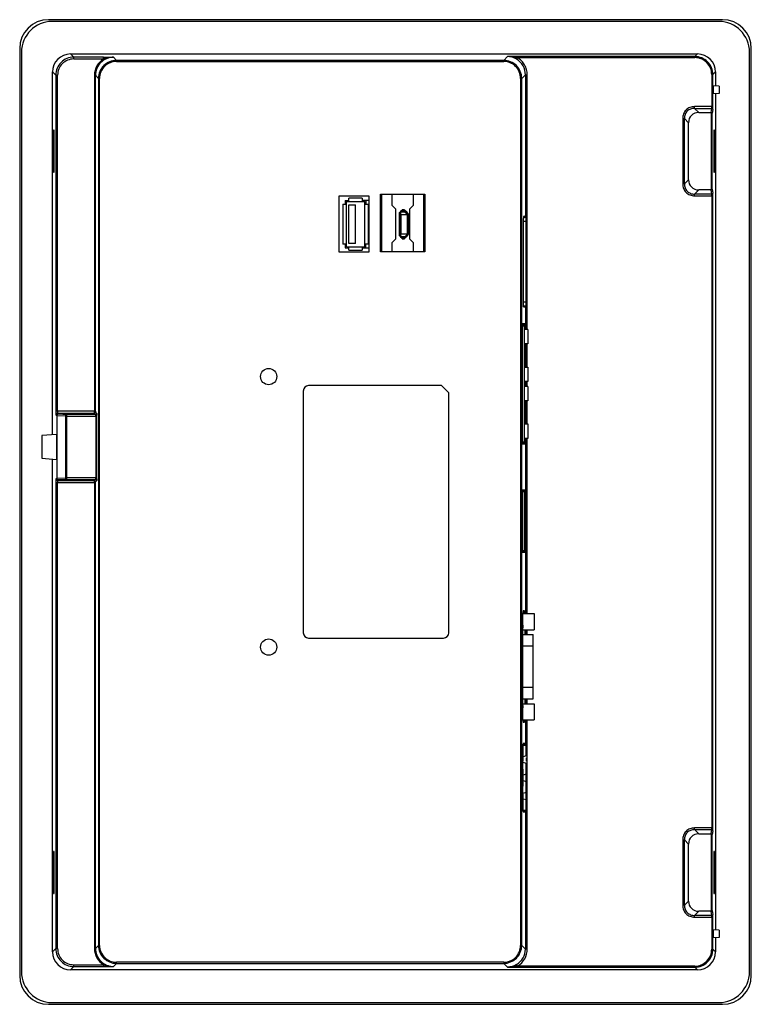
# Model space of a CAD drawing. Header units: millimetres. Extents: x 30 to 233, y 45 to 318.
import ezdxf

# ---------------------------------------------------------------- set-up
doc = ezdxf.new("R2010")
doc.units = ezdxf.units.MM
doc.header["$LTSCALE"] = 23.553438
doc.layers.get('0').update_dxf_attribs({"linetype": 'CONTINUOUS'})

msp = doc.modelspace()

# ---------------------------------------------------------------- linework, layer by layer
at = {"color": 7, "linetype": 'Continuous'}
for p, q in [((224.78, 317.61), (37.78, 317.61)), ((223.78, 317.11), (38.78, 317.11)), ((29.78, 309.61), (29.78, 52.61)), ((30.28, 308.61), (30.28, 53.61)), ((232.28, 53.61), (232.28, 308.61)), ((232.78, 52.61), (232.78, 309.61)), ((43.9, 308.11), (44.79, 307.21)), ((43.9, 308.11), (217.83, 308.11)), ((44.79, 306.71), (44.79, 307.21)), ((53.05, 307.21), (44.79, 307.21)), ((44.79, 306.71), (53.05, 306.71)), ((53.05, 306.71), (53.05, 307.21)), ((55.8, 307.18), (56.65, 306.33)), ((56.65, 306.03), (56.65, 306.33)), ((164.08, 306.33), (56.65, 306.33)), ((56.65, 306.03), (164.08, 306.03)), ((164.08, 306.33), (165.14, 307.39)), ((164.08, 306.33), (164.08, 306.03)), ((217.11, 307.39), (165.14, 307.39)), ((167.9, 307.09), (167.65, 306.66)), ((167.9, 307.09), (217.11, 307.09)), ((217.11, 307.39), (217.83, 308.11)), ((217.11, 307.39), (217.11, 307.09)), ((38.9, 202.54), (38.9, 303.11)), ((39.79, 302.22), (38.9, 303.11)), ((222.82, 303.11), (222.11, 302.39)), ((222.82, 303.11), (222.82, 299.2)), ((39.79, 302.22), (39.79, 209.02)), ((39.79, 302.22), (40.29, 302.22)), ((40.29, 209.02), (40.29, 302.22)), ((50.5, 302.19), (50.5, 209.02)), ((50.5, 302.19), (50.8, 302.19)), ((50.8, 209.02), (50.8, 302.19)), ((51.65, 301.34), (50.8, 302.19)), ((51.65, 301.34), (51.65, 60.95)), ((51.65, 301.34), (51.95, 301.34)), ((51.95, 60.95), (51.95, 301.34)), ((168.78, 301.34), (168.78, 60.96)), ((168.78, 301.34), (169.08, 301.34)), ((170.1, 302.36), (169.08, 301.34)), ((169.08, 60.95), (169.08, 301.34)), ((170.1, 302.36), (170.1, 262.76)), ((170.1, 302.36), (170.6, 302.36)), ((170.6, 231.7), (170.6, 302.36)), ((221.81, 302.39), (221.81, 293.5)), ((221.81, 302.39), (222.11, 302.39)), ((222.11, 293.49), (222.11, 302.39)), ((222.19, 299.23), (222.19, 297.06)), ((223.86, 299.15), (222.19, 299.23)), ((223.86, 299.15), (223.86, 297.15)), ((223.86, 297.15), (222.19, 297.06)), ((222.82, 297.09), (222.82, 65.2)), ((217.03, 293.03), (217.03, 293.5)), ((222.11, 293.5), (217.03, 293.5)), ((217.03, 293.03), (221.78, 293.03)), ((217.03, 293.03), (218.19, 291.87)), ((221.65, 291.87), (221.78, 293.03)), ((222.08, 292.74), (221.95, 291.66)), ((213.74, 290.21), (213.74, 272.08)), ((213.74, 290.21), (214.21, 290.21)), ((214.21, 272.08), (214.21, 290.21)), ((215.37, 289.05), (214.21, 290.21)), ((218.19, 291.87), (221.65, 291.87)), ((221.65, 291.87), (221.65, 270.42)), ((221.95, 270.63), (221.95, 291.66)), ((39.19, 286.96), (39.19, 275.33)), ((39.38, 286.89), (39.19, 286.96)), ((39.38, 286.96), (39.19, 286.96)), ((39.38, 275.33), (39.38, 286.96)), ((215.37, 273.24), (215.37, 289.05)), ((222.54, 286.96), (222.35, 286.89)), ((222.35, 286.96), (222.35, 275.33)), ((222.54, 286.96), (222.35, 286.96)), ((222.54, 275.33), (222.54, 286.96)), ((39.19, 275.33), (39.38, 275.4)), ((39.19, 275.33), (39.38, 275.33)), ((214.21, 272.08), (215.37, 273.24)), ((222.35, 275.4), (222.54, 275.33)), ((222.35, 275.33), (222.54, 275.33)), ((214.21, 272.08), (213.74, 272.08)), ((218.19, 270.42), (217.03, 269.26)), ((221.65, 270.42), (218.19, 270.42)), ((221.78, 269.26), (221.65, 270.42)), ((221.95, 270.63), (222.08, 269.55)), ((118.36, 268.7), (118.36, 253.2)), ((126.76, 268.7), (118.36, 268.7)), ((121.12, 267.16), (121.12, 268.16)), ((124.84, 268.16), (121.12, 268.16)), ((124.84, 268.16), (124.84, 267.16)), ((126.76, 253.2), (126.76, 268.7)), ((129.92, 269.24), (142.2, 269.25)), ((129.92, 253.23), (129.92, 269.24)), ((130.26, 253.21), (130.26, 269.25)), ((133.06, 269.25), (133.06, 266.15)), ((139.06, 266.15), (139.06, 269.25)), ((141.86, 269.25), (141.86, 253.21)), ((142.2, 269.25), (142.2, 253.23)), ((217.03, 268.79), (217.03, 269.26)), ((221.78, 269.26), (217.03, 269.26)), ((217.03, 268.79), (222.11, 268.79)), ((221.81, 268.79), (221.81, 93.5)), ((222.11, 93.49), (222.11, 268.79)), ((119.43, 266.46), (119.43, 255.36)), ((119.43, 266.46), (120.42, 266.46)), ((120.12, 267.46), (120.12, 266.46)), ((120.12, 267.46), (121.12, 267.46)), ((120.42, 254.66), (120.42, 267.16)), ((120.42, 267.16), (125.54, 267.16)), ((121.1, 255.51), (121.1, 266.31)), ((121.1, 266.31), (122.98, 266.31)), ((122.98, 255.51), (122.98, 266.31)), ((126.67, 267.46), (124.84, 267.46)), ((125.54, 254.66), (125.54, 267.16)), ((125.54, 266.46), (126.53, 266.46)), ((125.84, 267.46), (125.84, 266.46)), ((126.53, 255.36), (126.53, 266.46)), ((126.67, 267.46), (126.67, 266.38)), ((126.67, 266.38), (126.76, 266.38)), ((126.67, 256.58), (126.67, 265.23)), ((126.76, 265.23), (126.67, 265.23)), ((134.06, 265.15), (133.06, 266.15)), ((134.06, 265.15), (134.06, 256.75)), ((135.94, 264.36), (135.94, 264.88)), ((136.58, 264.88), (135.94, 264.88)), ((136.58, 264.88), (136.58, 264.36)), ((139.06, 266.15), (138.06, 265.15)), ((138.06, 256.75), (138.06, 265.15)), ((135.06, 264.11), (135.06, 257.71)), ((135.06, 264.11), (135.58, 264.11)), ((135.31, 257.71), (135.31, 264.11)), ((135.58, 257.71), (135.58, 264.11)), ((135.63, 258.18), (135.63, 263.63)), ((135.63, 263.63), (137.38, 263.63)), ((135.83, 264.66), (135.94, 264.66)), ((135.83, 264.36), (136.58, 264.36)), ((135.94, 264.63), (136.58, 264.63)), ((136.75, 264.28), (137.36, 263.68)), ((137.57, 263.89), (136.97, 264.5)), ((137.38, 258.18), (137.38, 263.63)), ((137.43, 263.5), (137.43, 258.31)), ((137.43, 263.5), (137.96, 263.5)), ((137.71, 263.5), (137.71, 258.31)), ((137.96, 258.31), (137.96, 263.5)), ((170.28, 262.76), (169.57, 262.76)), ((169.57, 238.62), (169.57, 262.47)), ((169.9, 263.09), (169.6, 263.08)), ((170.28, 238.26), (170.28, 262.76)), ((169.57, 261.76), (170.28, 261.76)), ((133.06, 255.75), (134.06, 256.75)), ((135.58, 257.71), (135.06, 257.71)), ((137.38, 258.18), (135.63, 258.18)), ((135.83, 257.46), (136.58, 257.46)), ((135.94, 257.16), (135.83, 257.16)), ((135.94, 256.88), (135.94, 257.46)), ((136.58, 257.11), (135.94, 257.11)), ((135.94, 256.88), (136.58, 256.88)), ((136.58, 257.46), (136.58, 256.88)), ((137.36, 258.13), (136.75, 257.53)), ((136.97, 257.32), (137.57, 257.92)), ((137.96, 258.31), (137.43, 258.31)), ((138.06, 256.75), (139.06, 255.75)), ((120.42, 255.36), (119.43, 255.36)), ((120.12, 255.36), (120.12, 254.36)), ((120.12, 254.36), (121.12, 254.36)), ((120.42, 254.66), (125.54, 254.66)), ((122.98, 255.51), (121.1, 255.51)), ((121.12, 253.66), (121.12, 254.66)), ((124.84, 254.66), (124.84, 253.66)), ((124.84, 254.36), (126.67, 254.36)), ((126.53, 255.36), (125.54, 255.36)), ((125.84, 254.36), (125.84, 255.36)), ((126.67, 256.58), (126.76, 256.58)), ((126.67, 255.43), (126.67, 254.36)), ((126.76, 255.43), (126.67, 255.43)), ((133.06, 255.75), (133.06, 253.21)), ((139.06, 253.21), (139.06, 255.75)), ((118.36, 253.2), (126.76, 253.2)), ((121.12, 253.66), (124.84, 253.66)), ((170.28, 239.26), (169.57, 239.26)), ((169.6, 238.26), (170.28, 238.26)), ((169.6, 238.01), (169.9, 238)), ((170.1, 238.26), (170.1, 231.7)), ((169.31, 200.2), (169.31, 233.1)), ((169.31, 232.71), (169.78, 232.71)), ((169.94, 233.3), (169.32, 233.3)), ((169.32, 233.1), (169.95, 233.1)), ((169.78, 232.71), (169.78, 200.5)), ((169.95, 233.1), (169.95, 231.7)), ((170.75, 231.7), (169.78, 231.7)), ((170.75, 231.7), (170.75, 227.71)), ((170.75, 227.71), (169.78, 227.71)), ((169.95, 227.71), (169.95, 221.26)), ((170.1, 227.71), (170.1, 221.26)), ((170.6, 221.26), (170.6, 227.71)), ((169.78, 221.26), (170.75, 221.26)), ((170.75, 221.26), (170.75, 217.27)), ((146.86, 216.15), (109.96, 216.15)), ((146.86, 216.15), (148.86, 214.15)), ((170.75, 217.27), (169.78, 217.27)), ((170.75, 215.95), (169.78, 215.95)), ((169.95, 217.27), (169.95, 215.95)), ((170.1, 217.27), (170.1, 215.95)), ((170.6, 215.95), (170.6, 217.27)), ((170.75, 215.95), (170.75, 211.96)), ((108.46, 214.65), (108.46, 147.65)), ((148.86, 147.65), (148.86, 214.15)), ((170.75, 211.96), (169.78, 211.96)), ((169.95, 211.96), (169.95, 205.51)), ((170.1, 211.96), (170.1, 205.51)), ((170.6, 205.51), (170.6, 211.96)), ((50.8, 209.02), (39.79, 209.02)), ((40.05, 207.8), (39.84, 208.02)), ((40.05, 207.8), (40.05, 190.49)), ((40.05, 207.8), (40.14, 207.8)), ((40.14, 190.49), (40.14, 207.8)), ((42.45, 207.67), (40.14, 207.8)), ((40.33, 208.52), (40.55, 208.3)), ((40.33, 208.52), (50.51, 208.52)), ((40.55, 208.3), (42.85, 208.17)), ((42.45, 207.67), (42.45, 190.62)), ((42.45, 207.67), (50.9, 207.67)), ((42.85, 190.12), (42.85, 208.17)), ((50.86, 208.17), (42.85, 208.17)), ((50.86, 208.17), (50.51, 208.52)), ((50.81, 208.82), (51.19, 208.43)), ((50.9, 207.67), (50.9, 190.62)), ((51.19, 189.86), (51.19, 208.43)), ((169.78, 205.51), (170.75, 205.51)), ((170.75, 205.51), (170.75, 201.52)), ((40, 202.64), (35.9, 202.28)), ((35.9, 202.28), (35.9, 196.01)), ((40, 202.64), (40, 195.65)), ((169.78, 200.5), (169.31, 200.5)), ((169.32, 200.2), (169.95, 200.2)), ((169.32, 200), (169.94, 200)), ((170.75, 201.52), (169.78, 201.52)), ((169.95, 201.52), (169.95, 200.2)), ((170.1, 201.52), (170.1, 152.95)), ((170.6, 152.95), (170.6, 201.52)), ((35.9, 196.01), (40, 195.65)), ((38.9, 59.18), (38.9, 195.75)), ((39.79, 189.27), (39.79, 60.07)), ((39.79, 189.27), (50.8, 189.27)), ((39.84, 190.27), (40.05, 190.49)), ((40.14, 190.49), (40.05, 190.49)), ((40.14, 190.49), (42.45, 190.62)), ((40.29, 60.07), (40.29, 189.27)), ((40.55, 189.99), (40.33, 189.77)), ((50.51, 189.77), (40.33, 189.77)), ((42.85, 190.12), (40.55, 189.99)), ((50.9, 190.62), (42.45, 190.62)), ((42.85, 190.12), (50.86, 190.12)), ((50.5, 189.27), (50.5, 60.1)), ((50.51, 189.77), (50.86, 190.12)), ((50.8, 60.1), (50.8, 189.27)), ((51.19, 189.86), (50.81, 189.47)), ((169.94, 187.2), (169.32, 187.2)), ((169.32, 187), (169.95, 187)), ((169.32, 170.2), (169.32, 187)), ((169.32, 186.76), (169.78, 186.76)), ((169.78, 186.76), (169.78, 170.38)), ((169.95, 187), (169.95, 170.2)), ((169.78, 170.38), (169.32, 170.38)), ((169.95, 170.2), (169.32, 170.2)), ((169.32, 170), (169.94, 170)), ((169.42, 153), (169.85, 153)), ((169.42, 150.39), (169.42, 153)), ((169.42, 152.95), (172.53, 152.95)), ((169.82, 153.7), (169.46, 153.7)), ((172.53, 152.95), (172.53, 148.45)), ((169.36, 127.5), (169.36, 149)), ((169.36, 148.45), (172.53, 148.45)), ((169.39, 149.7), (169.39, 149.7)), ((169.91, 148.45), (169.91, 147.1)), ((170.1, 148.45), (170.1, 147.1)), ((170.6, 147.1), (170.6, 148.45)), ((109.96, 146.15), (147.36, 146.15)), ((169.36, 147.1), (172.28, 147.1)), ((172.28, 129.31), (172.28, 147.1)), ((169.36, 143.98), (172.28, 143.98)), ((172.28, 132.43), (169.36, 132.43)), ((169.36, 129.31), (172.28, 129.31)), ((169.91, 129.31), (169.91, 127.96)), ((170.1, 129.31), (170.1, 127.96)), ((170.6, 127.96), (170.6, 129.31)), ((169.36, 127.96), (172.53, 127.96)), ((169.39, 126.8), (169.39, 126.8)), ((169.42, 123.5), (169.42, 126.1)), ((172.53, 127.96), (172.53, 123.46)), ((169.42, 123.46), (172.53, 123.46)), ((170.1, 123.46), (170.1, 116.43)), ((170.6, 59.93), (170.6, 123.46)), ((169.46, 122.8), (169.82, 122.8)), ((169.52, 116.75), (169.95, 116.75)), ((169.52, 112.45), (169.52, 116.75)), ((169.52, 116.43), (170.28, 116.43)), ((169.94, 116.95), (169.53, 116.95)), ((169.95, 116.75), (169.95, 116.43)), ((170.28, 113.46), (170.28, 116.43)), ((169.42, 109.85), (169.42, 112.05)), ((169.51, 112.25), (169.43, 112.25)), ((170.28, 113.46), (169.52, 113.25)), ((170.28, 112.95), (170.28, 112.02)), ((169.42, 111.76), (170.28, 111.51)), ((169.43, 109.65), (169.51, 109.65)), ((169.52, 105.45), (169.52, 109.45)), ((170.28, 98.39), (170.28, 111.51)), ((170.28, 108.38), (169.52, 108.17)), ((169.52, 106.65), (170.28, 106.43)), ((169.42, 102.85), (169.42, 105.05)), ((169.51, 105.25), (169.43, 105.25)), ((170.28, 103.3), (169.4, 103.05)), ((169.43, 102.65), (169.51, 102.65)), ((169.52, 98.15), (169.52, 102.45)), ((169.52, 101.57), (170.28, 101.35)), ((170.28, 98.39), (169.52, 98.39)), ((169.95, 98.39), (169.95, 98.15)), ((170.1, 98.39), (170.1, 59.93)), ((169.52, 98.15), (169.95, 98.15)), ((169.53, 97.95), (169.94, 97.95)), ((222.11, 93.5), (217.03, 93.5)), ((217.03, 93.03), (217.03, 93.5)), ((217.03, 93.03), (221.78, 93.03)), ((217.03, 93.03), (218.19, 91.87)), ((221.65, 91.87), (221.78, 93.03)), ((213.74, 90.21), (214.21, 90.21)), ((213.74, 90.21), (213.74, 72.08)), ((215.37, 89.05), (214.21, 90.21)), ((214.21, 72.08), (214.21, 90.21)), ((218.19, 91.87), (221.65, 91.87)), ((221.65, 91.87), (221.65, 70.42)), ((222.08, 92.74), (221.95, 91.66)), ((221.95, 70.63), (221.95, 91.66)), ((215.37, 73.24), (215.37, 89.05)), ((39.38, 86.89), (39.19, 86.96)), ((39.19, 86.96), (39.19, 75.33)), ((39.38, 86.96), (39.19, 86.96)), ((39.38, 75.33), (39.38, 86.96)), ((222.54, 86.96), (222.35, 86.96)), ((222.35, 86.96), (222.35, 75.33)), ((222.35, 86.89), (222.54, 86.96)), ((222.54, 75.33), (222.54, 86.96)), ((39.38, 75.4), (39.19, 75.33)), ((39.19, 75.33), (39.38, 75.33)), ((222.35, 75.4), (222.54, 75.33)), ((222.35, 75.33), (222.54, 75.33)), ((214.21, 72.08), (213.74, 72.08)), ((214.21, 72.08), (215.37, 73.24)), ((218.19, 70.42), (217.03, 69.26)), ((221.78, 69.26), (217.03, 69.26)), ((217.03, 68.79), (217.03, 69.26)), ((217.03, 68.79), (222.11, 68.79)), ((221.65, 70.42), (218.19, 70.42)), ((221.78, 69.26), (221.65, 70.42)), ((221.81, 68.79), (221.81, 59.9)), ((221.95, 70.63), (222.08, 69.55)), ((222.11, 59.9), (222.11, 68.79)), ((223.86, 65.15), (222.19, 65.23)), ((222.19, 65.23), (222.19, 63.06)), ((223.86, 63.15), (222.19, 63.06)), ((222.82, 63.09), (222.82, 59.18)), ((223.86, 65.15), (223.86, 63.15)), ((38.91, 59.18), (39.79, 60.07)), ((40.29, 60.07), (39.79, 60.07)), ((50.8, 60.1), (50.5, 60.1)), ((50.8, 60.1), (51.65, 60.95)), ((51.95, 60.95), (51.65, 60.95)), ((169.08, 60.95), (168.78, 60.95)), ((169.08, 60.95), (170.1, 59.93)), ((170.6, 59.93), (170.1, 59.93)), ((222.11, 59.9), (221.81, 59.9)), ((222.11, 59.9), (222.82, 59.18)), ((44.79, 55.08), (43.9, 54.18)), ((44.79, 55.58), (53.05, 55.58)), ((44.79, 55.08), (44.79, 55.58)), ((44.79, 55.08), (53.05, 55.08)), ((53.05, 55.58), (53.05, 55.08)), ((56.65, 55.96), (55.8, 55.11)), ((164.08, 56.26), (56.65, 56.26)), ((56.65, 55.96), (56.65, 56.26)), ((56.65, 55.96), (164.08, 55.96)), ((164.08, 56.26), (164.08, 55.96)), ((165.14, 54.9), (164.08, 55.96)), ((165.14, 54.9), (217.11, 54.9)), ((167.65, 55.63), (167.63, 55.62)), ((167.9, 55.2), (167.65, 55.63)), ((217.11, 55.2), (167.9, 55.2)), ((217.11, 55.2), (217.11, 54.9)), ((217.83, 54.18), (217.11, 54.9)), ((217.83, 54.18), (43.9, 54.18)), ((37.78, 44.61), (224.78, 44.61)), ((38.78, 45.11), (223.78, 45.11))]:
    msp.add_line(p, q, dxfattribs=at)
for centre in [(98.86, 218.65), (98.86, 143.65)]:
    msp.add_circle(centre, 2.25, dxfattribs=at)
for centre, radius, start, end in [((37.78, 309.61), 8, 90, 180), ((38.78, 308.61), 8.5, 90, 180), ((223.78, 308.61), 8.5, 0, 90), ((224.78, 309.61), 8, 0, 90), ((44.79, 302.22), 4.99, 89.9951, 180.0048), ((44.79, 302.22), 4.49, 89.9752, 180.0253), ((55.8, 302.19), 5.29, 121.2093, 180.0166), ((55.79, 302.19), 4.99, 89.9968, 180.0277), ((56.64, 301.34), 4.99, 89.9869, 180.0131), ((56.64, 301.34), 4.69, 89.977, 180.0422), ((164.08, 301.34), 4.99, 359.9885, 90.0115), ((164.08, 301.34), 4.69, 359.977, 90.0422), ((165.11, 302.36), 4.99, 359.967, 59.3853), ((217.11, 302.39), 4.99, 359.9891, 90.0108), ((217.11, 302.4), 4.69, 359.9749, 90.0259), ((135.83, 264.11), 0.55, 90, 180), ((135.83, 264.11), 0.25, 89.9997, 180), ((136.58, 264.11), 0.55, 45, 90), ((136.58, 264.11), 0.25, 45, 90), ((137.18, 263.5), 0.25, 0, 15.1895), ((137.18, 263.5), 0.55, 0, 45), ((135.83, 257.71), 0.55, 180, 270), ((135.83, 257.71), 0.25, 180, 270.0014), ((136.58, 257.71), 0.25, 270, 315), ((136.58, 257.71), 0.55, 270, 315), ((137.18, 258.31), 0.25, 330.1895, 360), ((137.18, 258.31), 0.55, 315, 360), ((109.96, 214.65), 1.5, 90, 180), ((40.34, 208.02), 0.5, 90.1294, 179.8851), ((40.55, 207.8), 0.5, 90.1147, 179.8638), ((40.56, 207.97), 0.333, 91.8893, 102.6727), ((50.51, 208.82), 0.3, 270.1138, 359.8862), ((40.34, 190.27), 0.5, 180.1172, 269.8705), ((40.55, 190.49), 0.5, 180.1362, 269.8853), ((50.51, 189.47), 0.3, 0.1116, 89.8884), ((109.96, 147.65), 1.5, 180, 270), ((147.36, 147.65), 1.5, 270, 360), ((44.79, 60.07), 4.99, 179.9935, 270.0064), ((44.79, 60.07), 4.49, 179.9753, 270.0253), ((55.8, 60.1), 5.29, 179.9784, 238.7904), ((55.79, 60.1), 4.99, 179.9723, 270.0032), ((56.64, 60.95), 4.99, 179.9869, 270.0131), ((56.64, 60.95), 4.69, 179.9627, 270.0861), ((164.08, 60.95), 4.69, 269.9637, 0.0852), ((164.08, 60.95), 4.99, 269.9885, 0.0115), ((165.11, 59.93), 4.99, 300.6151, 0.0345), ((165.1, 59.93), 5.49, 301.7151, 0.0225), ((217.11, 59.9), 4.99, 269.9874, 0.0125), ((217.11, 59.89), 4.69, 269.9756, 0.0157), ((165.14, 59.88), 5.43, 300.6141, 301.7172), ((37.78, 52.61), 8, 180, 270), ((38.78, 53.61), 8.5, 180, 270), ((223.78, 53.61), 8.5, 270, 360), ((224.78, 52.61), 8, 270, 360)]:
    msp.add_arc(centre, radius, start, end, dxfattribs=at)
for centre, major_axis, ratio, start_param, end_param in [((43.91, 303.1), (3.54, -3.54), 0.998099, 2.357146, 3.926039), ((217.82, 303.1), (3.54, 3.54), 0.998099, -0.784447, 0.784447), ((218.56, 288.68), (2.39, -2.39), 0.889126, 2.414818, 3.868368), ((218.56, 273.61), (2.39, 2.39), 0.889126, -3.868368, -2.414818), ((169.6, 262.25), (0, 0.833), 0.043661, 0.001143, 1.294582), ((169.9, 262.25), (0, 0.84), 0.043661, -0.88564, 0.001143), ((169.9, 238.85), (0, 0.84), 0.043661, -3.142736, -2.357776), ((169.32, 233.1), (0, 0.2), 0.043661, 0, 1.570796), ((169.94, 233.1), (0, 0.2), 0.043661, -1.570797, 0.000003), ((169.32, 200.2), (0, 0.2), 0.043661, 1.570796, 3.141593), ((169.94, 200.2), (0, 0.2), 0.043661, -3.141593, -1.570796), ((169.32, 187), (0, 0.2), 0.043661, 0, 1.570796), ((169.94, 187), (0, 0.2), 0.043661, -1.033924, 0), ((169.32, 170.2), (0, 0.2), 0.043661, 1.570796, 3.141593), ((169.94, 170.2), (0, 0.2), 0.043661, -3.141593, -1.570796), ((169.46, 153), (0, 0.7), 0.043661, 0, 1.570796), ((169.82, 153), (0, 0.7), 0.043661, -1.570796, 0), ((169.39, 149), (0, 0.7), 0.043661, 0, 1.570796), ((169.39, 127.5), (0, 0.7), 0.043661, 1.570796, 3.141593), ((169.46, 123.5), (0, 0.7), 0.043661, -4.712389, -3.141593), ((169.82, 123.5), (0, 0.7), 0.043661, -3.141593, -1.570796), ((169.53, 116.75), (0, 0.2), 0.043661, 0, 1.570796), ((169.94, 116.75), (0, 0.2), 0.043661, -1.570797, 0), ((169.43, 112.05), (0, 0.2), 0.043661, 0, 1.570796), ((169.51, 112.45), (0, 0.2), 0.043661, -2.125947, -1.570796), ((169.43, 109.85), (0, 0.2), 0.043661, -4.712389, -3.141593), ((169.51, 109.45), (0, 0.2), 0.043661, -1.570796, 0), ((169.43, 105.05), (0, 0.2), 0.043661, 0, 1.570796), ((169.51, 105.45), (0, 0.2), 0.043661, -2.125947, -1.570796), ((169.43, 102.85), (0, 0.2), 0.043661, -4.712389, -3.141593), ((169.51, 102.45), (0, 0.2), 0.043661, -1.570796, 0), ((169.53, 98.15), (0, 0.2), 0.043661, 1.570796, 3.141593), ((169.94, 98.15), (0, 0.2), 0.043661, -3.141593, -2.081294), ((218.56, 88.68), (-2.39, 2.39), 0.889126, -0.726775, 0.726775), ((218.56, 73.61), (2.39, 2.39), 0.889126, -3.868368, -2.414818), ((43.91, 59.19), (3.54, 3.54), 0.998099, -3.926039, -2.357146), ((217.82, 59.19), (-3.54, 3.54), 0.998099, -3.926039, -2.357146)]:
    msp.add_ellipse(centre, major_axis=major_axis, ratio=ratio, start_param=start_param, end_param=end_param, dxfattribs=at)
for points, knots in [([(53.05, 307.21), (53.29, 307.21), (54.21, 307.21), (55.12, 307.19), (55.8, 307.18)], [0, 0, 0, 0, 0.259576, 1, 1, 1, 1]), ([(55.8, 307.18), (55.32, 307.18), (54.39, 307.1), (53.48, 306.86), (53.05, 306.71)], [0, 0, 0, 0, 0.511698, 1, 1, 1, 1]), ([(167.65, 306.66), (167.26, 306.89), (166.44, 307.25), (165.56, 307.38), (165.14, 307.39)], [0, 0, 0, 0, 0.513294, 1, 1, 1, 1]), ([(167.9, 307.09), (167.67, 307.14), (166.76, 307.31), (165.83, 307.38), (165.14, 307.39)], [0, 0, 0, 0, 0.251411, 1, 1, 1, 1]), ([(170.6, 302.36), (170.6, 302.84), (170.48, 303.79), (169.93, 305.11), (169.07, 306.26), (168.31, 306.85), (167.9, 307.09)], [0, 0, 0, 0, 0.249999, 0.5, 0.75, 1, 1, 1, 1]), ([(217.03, 293.5), (216.6, 293.49), (215.73, 293.35), (214.62, 292.62), (213.89, 291.51), (213.75, 290.64), (213.74, 290.21)], [0, 0, 0, 0, 0.25016, 0.500061, 0.749933, 1, 1, 1, 1]), ([(217.03, 293.03), (216.66, 293.03), (215.91, 292.91), (214.94, 292.3), (214.33, 291.33), (214.21, 290.58), (214.21, 290.21)], [0, 0, 0, 0, 0.250953, 0.49988, 0.74889, 1, 1, 1, 1]), ([(221.78, 293.03), (221.8, 293.09), (221.8, 293.24), (221.81, 293.4), (221.81, 293.5)], [0, 0, 0, 0, 0.393909, 1, 1, 1, 1]), ([(221.78, 293.03), (221.86, 293.02), (222.01, 292.97), (222.08, 292.82), (222.08, 292.74)], [0, 0, 0, 0, 0.510624, 1, 1, 1, 1]), ([(222.08, 292.74), (222.1, 292.84), (222.1, 293.09), (222.11, 293.34), (222.11, 293.49)], [0, 0, 0, 0, 0.38974, 1, 1, 1, 1]), ([(221.65, 291.87), (221.72, 291.87), (221.86, 291.84), (221.95, 291.72), (221.95, 291.66)], [0, 0, 0, 0, 0.588773, 1, 1, 1, 1]), ([(213.74, 272.08), (213.75, 271.65), (213.89, 270.78), (214.62, 269.67), (215.73, 268.95), (216.6, 268.8), (217.03, 268.79)], [0, 0, 0, 0, 0.25016, 0.500061, 0.749933, 1, 1, 1, 1]), ([(214.21, 272.08), (214.21, 271.71), (214.33, 270.96), (214.94, 269.99), (215.91, 269.38), (216.66, 269.26), (217.03, 269.26)], [0, 0, 0, 0, 0.250953, 0.49988, 0.74889, 1, 1, 1, 1]), ([(221.65, 270.42), (221.7, 270.42), (221.77, 270.44), (221.89, 270.49), (221.95, 270.58), (221.95, 270.63)], [0, 0, 0, 0, 0.316535, 0.592032, 1, 1, 1, 1]), ([(222.08, 269.55), (222.08, 269.47), (222.01, 269.32), (221.86, 269.27), (221.78, 269.26)], [0, 0, 0, 0, 0.489371, 1, 1, 1, 1]), ([(221.81, 268.79), (221.81, 268.89), (221.8, 269.05), (221.8, 269.2), (221.78, 269.26)], [0, 0, 0, 0, 0.606068, 1, 1, 1, 1]), ([(222.11, 268.79), (222.11, 268.95), (222.1, 269.2), (222.09, 269.45), (222.08, 269.55)], [0, 0, 0, 0, 0.610367, 1, 1, 1, 1]), ([(169.6, 238.01), (169.6, 238.01), (169.6, 238.03), (169.59, 238.06), (169.59, 238.12), (169.58, 238.19), (169.58, 238.28), (169.57, 238.42), (169.57, 238.54), (169.57, 238.62)], [0, 0, 0, 0, 0.020589, 0.074692, 0.162149, 0.281116, 0.428516, 0.600991, 1, 1, 1, 1]), ([(39.79, 209.02), (39.79, 208.95), (39.79, 208.72), (39.8, 208.49), (39.81, 208.33)], [0, 0, 0, 0, 0.273779, 1, 1, 1, 1]), ([(39.81, 208.33), (39.81, 208.28), (39.81, 208.21), (39.82, 208.12), (39.83, 208.06), (39.83, 208.02), (39.84, 208.02)], [0, 0, 0, 0, 0.402353, 0.709787, 0.910636, 1, 1, 1, 1]), ([(40.14, 207.8), (40.14, 207.84), (40.16, 207.98), (40.22, 208.11), (40.29, 208.18)], [0, 0, 0, 0, 0.259956, 1, 1, 1, 1]), ([(40.29, 209.02), (40.29, 208.95), (40.29, 208.84), (40.3, 208.7), (40.31, 208.61), (40.32, 208.57), (40.32, 208.54), (40.33, 208.52), (40.33, 208.52)], [0, 0, 0, 0, 0.369868, 0.686786, 0.810868, 0.905972, 0.969136, 1, 1, 1, 1]), ([(40.29, 208.18), (40.3, 208.19), (40.36, 208.25), (40.43, 208.28), (40.49, 208.3)], [0, 0, 0, 0, 0.261331, 1, 1, 1, 1]), ([(42.85, 208.17), (42.8, 208.16), (42.69, 208.13), (42.51, 207.98), (42.45, 207.79), (42.45, 207.67)], [0, 0, 0, 0, 0.227202, 0.470766, 1, 1, 1, 1]), ([(50.51, 208.52), (50.51, 208.52), (50.51, 208.54), (50.51, 208.57), (50.51, 208.61), (50.5, 208.7), (50.5, 208.84), (50.5, 208.95), (50.5, 209.02)], [0, 0, 0, 0, 0.026737, 0.088452, 0.183178, 0.307684, 0.627522, 1, 1, 1, 1]), ([(50.8, 209.02), (50.8, 208.99), (50.8, 208.95), (50.8, 208.88), (50.81, 208.84), (50.81, 208.82), (50.81, 208.82)], [0, 0, 0, 0, 0.372115, 0.691118, 0.910168, 1, 1, 1, 1]), ([(50.86, 208.17), (50.93, 208.17), (51.08, 208.21), (51.19, 208.35), (51.19, 208.43)], [0, 0, 0, 0, 0.440341, 1, 1, 1, 1]), ([(50.9, 207.67), (50.89, 207.73), (50.89, 207.84), (50.88, 207.98), (50.87, 208.07), (50.87, 208.12), (50.87, 208.15), (50.87, 208.16), (50.86, 208.17)], [0, 0, 0, 0, 0.371756, 0.690902, 0.815073, 0.909869, 0.972078, 1, 1, 1, 1]), ([(51.19, 208.43), (51.19, 208.36), (51.18, 208.21), (51.16, 208.03), (51.12, 207.89), (51.08, 207.78), (51.01, 207.69), (50.93, 207.67), (50.9, 207.67)], [0, 0, 0, 0, 0.245037, 0.49744, 0.622833, 0.746814, 0.870356, 1, 1, 1, 1]), ([(39.81, 189.96), (39.8, 189.91), (39.8, 189.68), (39.79, 189.45), (39.79, 189.27)], [0, 0, 0, 0, 0.216416, 1, 1, 1, 1]), ([(39.84, 190.27), (39.83, 190.27), (39.83, 190.23), (39.82, 190.17), (39.81, 190.08), (39.81, 190.01), (39.81, 189.96)], [0, 0, 0, 0, 0.089313, 0.290105, 0.597548, 1, 1, 1, 1]), ([(40.55, 189.99), (40.48, 189.99), (40.34, 190.04), (40.24, 190.16), (40.21, 190.22)], [0, 0, 0, 0, 0.475744, 1, 1, 1, 1]), ([(40.31, 189.7), (40.31, 189.67), (40.3, 189.53), (40.29, 189.39), (40.29, 189.27)], [0, 0, 0, 0, 0.18831, 1, 1, 1, 1]), ([(40.33, 189.77), (40.33, 189.77), (40.32, 189.74), (40.32, 189.72), (40.31, 189.7)], [0, 0, 0, 0, 0.311872, 1, 1, 1, 1]), ([(42.45, 190.62), (42.45, 190.5), (42.51, 190.31), (42.69, 190.16), (42.8, 190.13), (42.85, 190.12)], [0, 0, 0, 0, 0.529234, 0.772798, 1, 1, 1, 1]), ([(50.5, 189.27), (50.5, 189.34), (50.5, 189.45), (50.5, 189.59), (50.51, 189.68), (50.51, 189.72), (50.51, 189.75), (50.51, 189.77), (50.51, 189.77)], [0, 0, 0, 0, 0.372433, 0.692089, 0.816538, 0.911272, 0.973156, 1, 1, 1, 1]), ([(50.8, 189.27), (50.8, 189.3), (50.8, 189.34), (50.8, 189.41), (50.81, 189.45), (50.81, 189.47), (50.81, 189.47)], [0, 0, 0, 0, 0.371668, 0.69101, 0.910419, 1, 1, 1, 1]), ([(50.86, 190.12), (50.87, 190.13), (50.87, 190.14), (50.87, 190.17), (50.87, 190.22), (50.88, 190.31), (50.89, 190.45), (50.89, 190.56), (50.9, 190.62)], [0, 0, 0, 0, 0.027967, 0.09028, 0.185182, 0.309404, 0.628406, 1, 1, 1, 1]), ([(51.19, 189.86), (51.19, 189.89), (51.15, 190.03), (50.98, 190.12), (50.86, 190.12)], [0, 0, 0, 0, 0.183886, 1, 1, 1, 1]), ([(50.9, 190.62), (50.93, 190.62), (51.01, 190.6), (51.08, 190.51), (51.12, 190.4), (51.16, 190.26), (51.18, 190.08), (51.19, 189.93), (51.19, 189.86)], [0, 0, 0, 0, 0.129613, 0.253157, 0.3771, 0.502514, 0.754931, 1, 1, 1, 1]), ([(169.39, 149.7), (169.4, 149.7), (169.4, 149.72), (169.41, 149.75), (169.41, 149.82), (169.42, 149.91), (169.42, 150.01), (169.42, 150.18), (169.42, 150.31), (169.42, 150.39)], [0, 0, 0, 0, 0.020949, 0.078109, 0.170559, 0.294614, 0.445708, 0.618226, 1, 1, 1, 1]), ([(169.42, 126.1), (169.42, 126.18), (169.42, 126.31), (169.42, 126.48), (169.42, 126.58), (169.41, 126.67), (169.41, 126.74), (169.4, 126.77), (169.4, 126.8), (169.39, 126.8)], [0, 0, 0, 0, 0.381711, 0.554211, 0.705298, 0.829358, 0.921832, 0.97903, 1, 1, 1, 1]), ([(217.03, 93.5), (216.6, 93.49), (215.73, 93.35), (214.62, 92.62), (213.89, 91.51), (213.75, 90.64), (213.74, 90.21)], [0, 0, 0, 0, 0.25016, 0.500061, 0.749933, 1, 1, 1, 1]), ([(217.03, 93.03), (216.66, 93.03), (215.91, 92.91), (214.94, 92.3), (214.33, 91.33), (214.21, 90.58), (214.21, 90.21)], [0, 0, 0, 0, 0.250953, 0.49988, 0.74889, 1, 1, 1, 1]), ([(221.78, 93.03), (221.8, 93.09), (221.8, 93.24), (221.81, 93.4), (221.81, 93.5)], [0, 0, 0, 0, 0.393909, 1, 1, 1, 1]), ([(221.78, 93.03), (221.86, 93.02), (222.01, 92.97), (222.08, 92.82), (222.08, 92.74)], [0, 0, 0, 0, 0.510624, 1, 1, 1, 1]), ([(222.08, 92.74), (222.1, 92.84), (222.1, 93.09), (222.11, 93.34), (222.11, 93.49)], [0, 0, 0, 0, 0.38974, 1, 1, 1, 1]), ([(221.65, 91.87), (221.72, 91.87), (221.86, 91.84), (221.95, 91.72), (221.95, 91.66)], [0, 0, 0, 0, 0.588773, 1, 1, 1, 1]), ([(213.74, 72.08), (213.75, 71.65), (213.89, 70.78), (214.62, 69.67), (215.73, 68.95), (216.6, 68.8), (217.03, 68.79)], [0, 0, 0, 0, 0.25016, 0.500061, 0.749933, 1, 1, 1, 1]), ([(214.21, 72.08), (214.21, 71.71), (214.33, 70.96), (214.94, 69.99), (215.91, 69.38), (216.66, 69.26), (217.03, 69.26)], [0, 0, 0, 0, 0.250953, 0.49988, 0.74889, 1, 1, 1, 1]), ([(221.65, 70.42), (221.7, 70.42), (221.77, 70.44), (221.89, 70.49), (221.95, 70.58), (221.95, 70.63)], [0, 0, 0, 0, 0.316535, 0.592032, 1, 1, 1, 1]), ([(222.08, 69.55), (222.08, 69.47), (222.01, 69.32), (221.86, 69.27), (221.78, 69.26)], [0, 0, 0, 0, 0.489371, 1, 1, 1, 1]), ([(221.81, 68.79), (221.81, 68.89), (221.8, 69.05), (221.8, 69.2), (221.78, 69.26)], [0, 0, 0, 0, 0.606068, 1, 1, 1, 1]), ([(222.11, 68.79), (222.11, 68.95), (222.1, 69.2), (222.09, 69.45), (222.08, 69.55)], [0, 0, 0, 0, 0.610367, 1, 1, 1, 1]), ([(53.05, 55.58), (53.48, 55.43), (54.39, 55.19), (55.32, 55.11), (55.8, 55.11)], [0, 0, 0, 0, 0.488286, 1, 1, 1, 1]), ([(53.05, 55.08), (53.29, 55.08), (54.21, 55.08), (55.12, 55.1), (55.8, 55.11)], [0, 0, 0, 0, 0.259581, 1, 1, 1, 1]), ([(167.63, 55.62), (167.25, 55.39), (166.44, 55.04), (165.56, 54.91), (165.14, 54.9)], [0, 0, 0, 0, 0.512407, 1, 1, 1, 1]), ([(167.9, 55.2), (167.68, 55.15), (166.77, 54.98), (165.84, 54.91), (165.14, 54.9)], [0, 0, 0, 0, 0.247179, 1, 1, 1, 1])]:
    msp.add_open_spline(points, degree=3, knots=knots, dxfattribs=at)
for points in [[(142.2, 253.23), (140.16, 253.23), (136.06, 253.2), (131.97, 253.23), (129.92, 253.23)], [(40.21, 190.22), (40.17, 190.3), (40.15, 190.4), (40.14, 190.49)]]:
    msp.add_open_spline(points, degree=3, dxfattribs=at)

doc.saveas('drawing.dxf')
